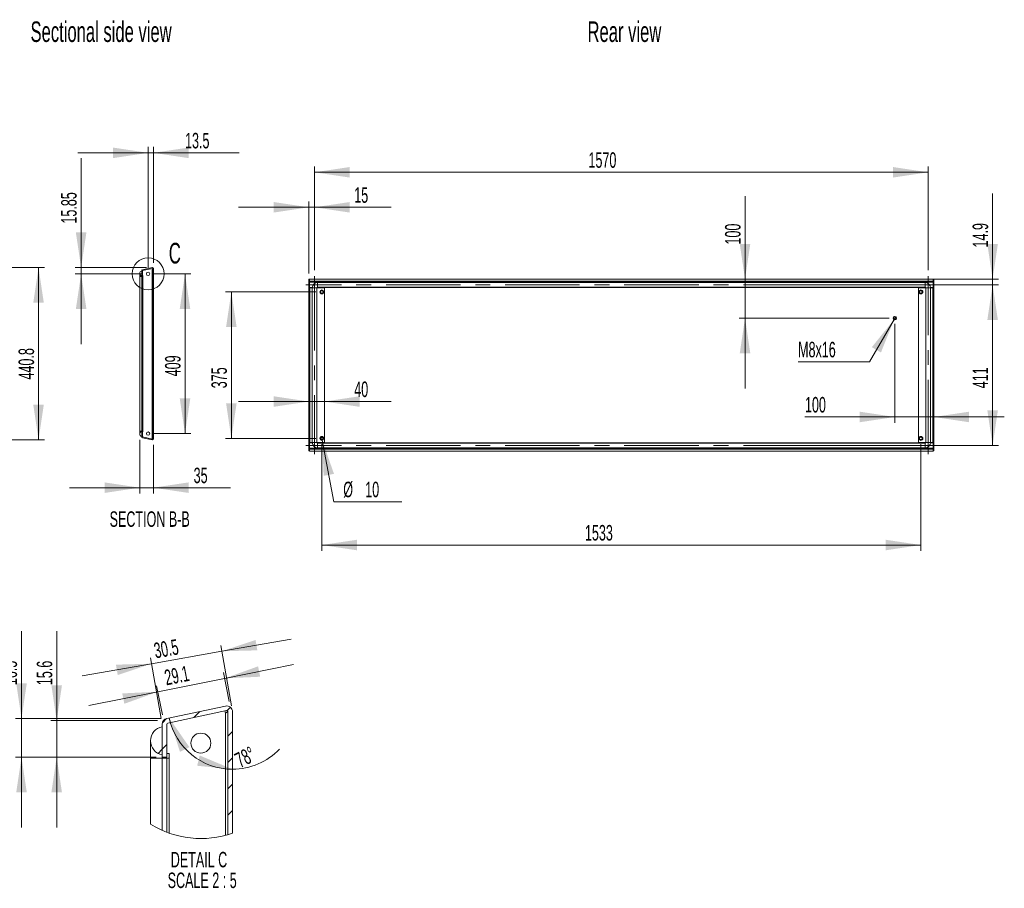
# Model space of a CAD drawing. Header units: millimetres. Extents: x 73 to 4358, y 770 to 2994.
# Tile 2 of 2: x 1838 to 4358, y 770 to 2994. Entities that reach past the tile are written whole.
import ezdxf

# ---------------------------------------------------------------- set-up
doc = ezdxf.new("R2010")
doc.units = ezdxf.units.MM
doc.header["$LTSCALE"] = 15
doc.header["$PDSIZE"] = -1
doc.linetypes.add('CENTERX2', pattern=[20.32, 12.7, -2.54, 2.54, -2.54])
doc.linetypes.add('PHANTOM', pattern=[12.7, 6.35, -1.27, 1.27, -1.27, 1.27, -1.27])
doc.styles.add('SLDTEXTSTYLE0', font='TXT', dxfattribs={"width": 0.605})
doc.dimstyles.new('SLDDIMSTYLE0', dxfattribs={"dimtxt": 38.52478, "dimasz": 90, "dimexe": 0, "dimexo": 0.0625, "dimgap": 9.631195, "dimtad": 1, "dimdec": 1, "dimrnd": 1e-09, "dimzin": 12, "dimdsep": 46, "dimtxsty": 'SLDTEXTSTYLE0', "dimsah": 1, "dimcen": 0.09, "dimadec": 0, "dimazin": 3, "dimtfac": 1, "dimtofl": 0, "dimtmove": 0, "dimatfit": 3, "dimfxl": 1, "dimfrac": 2, "dimtolj": 1, "dimtzin": 12, "dimarcsym": 0})
doc.dimstyles.new('SLDDIMSTYLE1', dxfattribs={"dimtxt": 38.52478, "dimasz": 90, "dimexe": 0, "dimexo": 0.0625, "dimgap": 9.631195, "dimtad": 1, "dimrnd": 1e-09, "dimzin": 12, "dimdsep": 46, "dimtxsty": 'SLDTEXTSTYLE0', "dimsah": 1, "dimcen": 0.09, "dimadec": 0, "dimazin": 3, "dimtfac": 1, "dimtofl": 0, "dimtmove": 0, "dimatfit": 3, "dimfxl": 1, "dimfrac": 2, "dimtolj": 1, "dimtzin": 12, "dimarcsym": 0})
doc.dimstyles.new('SLDDIMSTYLE2', dxfattribs={"dimtxt": 38.52478, "dimasz": 90, "dimexe": 0, "dimexo": 0.0625, "dimgap": 9.631195, "dimtad": 1, "dimrnd": 1e-09, "dimzin": 12, "dimdsep": 46, "dimtxsty": 'SLDTEXTSTYLE0', "dimsah": 1, "dimcen": 0.09, "dimadec": 0, "dimazin": 3, "dimtfac": 1, "dimtmove": 0, "dimatfit": 0, "dimfxl": 1, "dimfrac": 2, "dimtolj": 1, "dimtzin": 12, "dimarcsym": 0})
doc.dimstyles.new('SLDDIMSTYLE3', dxfattribs={"dimtxt": 38.52478, "dimasz": 90, "dimexe": 0, "dimexo": 0.0625, "dimgap": 9.631195, "dimtad": 1, "dimdec": 1, "dimrnd": 1e-09, "dimzin": 12, "dimdsep": 46, "dimtxsty": 'SLDTEXTSTYLE0', "dimsah": 1, "dimcen": 0.09, "dimadec": 0, "dimazin": 3, "dimtfac": 1, "dimtmove": 0, "dimatfit": 0, "dimfxl": 1, "dimfrac": 2, "dimtolj": 1, "dimtzin": 12, "dimarcsym": 0})
doc.dimstyles.new('SLDDIMSTYLE4', dxfattribs={"dimtxt": 38.52478, "dimasz": 90, "dimexe": 0, "dimexo": 0.0625, "dimgap": 9.631195, "dimtad": 1, "dimdec": 1, "dimrnd": 1e-09, "dimzin": 12, "dimdsep": 46, "dimtxsty": 'SLDTEXTSTYLE0', "dimsah": 1, "dimcen": 0.09, "dimadec": 0, "dimazin": 3, "dimtfac": 1, "dimtdec": 1, "dimtmove": 0, "dimatfit": 0, "dimfxl": 1, "dimfrac": 2, "dimtolj": 1, "dimtzin": 12, "dimarcsym": 0})
doc.dimstyles.new('SLDDIMSTYLE5', dxfattribs={"dimtxt": 38.52478, "dimasz": 90, "dimexe": 0, "dimexo": 0.0625, "dimgap": 9.631195, "dimtad": 0, "dimtih": 1, "dimtoh": 1, "dimrnd": 1e-09, "dimzin": 12, "dimdsep": 46, "dimtxsty": 'SLDTEXTSTYLE0', "dimblk1": 'NONE', "dimsah": 1, "dimcen": 0, "dimadec": 0, "dimazin": 3, "dimtfac": 1, "dimtmove": 0, "dimatfit": 3, "dimldrblk": 'NONE', "dimfxl": 1, "dimfrac": 2, "dimtolj": 1, "dimtzin": 12, "dimarcsym": 0})
doc.dimstyles.new('SLDDIMSTYLE6', dxfattribs={"dimtxt": 38.52478, "dimasz": 90, "dimexe": 0, "dimexo": 0.0625, "dimgap": 9.631195, "dimtad": 0, "dimtih": 1, "dimtoh": 1, "dimrnd": 1e-09, "dimzin": 12, "dimdsep": 46, "dimtxsty": 'SLDTEXTSTYLE0', "dimblk1": 'NONE', "dimsah": 1, "dimcen": 0, "dimadec": 0, "dimazin": 3, "dimtfac": 1, "dimtmove": 0, "dimatfit": 3, "dimldrblk": 'NONE', "dimfxl": 1, "dimfrac": 2, "dimtolj": 1, "dimtzin": 12, "dimarcsym": 0})
doc.dimstyles.new('SLDDIMSTYLE7', dxfattribs={"dimtxt": 38.52478, "dimasz": 90, "dimexe": 0, "dimexo": 0.0625, "dimgap": 9.631195, "dimtad": 1, "dimdec": 1, "dimlfac": 0.166667, "dimrnd": 1e-09, "dimzin": 12, "dimdsep": 46, "dimtxsty": 'SLDTEXTSTYLE0', "dimsah": 1, "dimcen": 0.09, "dimadec": 0, "dimazin": 3, "dimtfac": 1, "dimtdec": 1, "dimtmove": 0, "dimatfit": 0, "dimfxl": 1, "dimfrac": 2, "dimtolj": 1, "dimtzin": 12, "dimarcsym": 0})
doc.dimstyles.new('SLDDIMSTYLE8', dxfattribs={"dimtxt": 38.52478, "dimasz": 90, "dimexe": 0, "dimexo": 0.0625, "dimgap": 9.631195, "dimtad": 1, "dimdec": 4, "dimlfac": 2.5, "dimzin": 12, "dimdsep": 46, "dimtxsty": 'SLDTEXTSTYLE0', "dimsah": 1, "dimcen": 0.09, "dimazin": 3, "dimtfac": 1, "dimtofl": 0, "dimtmove": 0, "dimatfit": 3, "dimfxl": 1, "dimfrac": 2, "dimtolj": 1, "dimtzin": 12, "dimarcsym": 0})

# ---------------------------------------------------------------- blocks, each defined once
blk = doc.blocks.new('*D1')
at = {"color": 7, "linetype": 'Continuous', "lineweight": 0}
for p, q in [((1248.9, 2358.9), (1901, 2358.9)), ((1886, 2358.9), (1886, 1918.1)), ((1248.9, 1918.1), (1901, 1918.1))]:
    blk.add_line(p, q, dxfattribs=at)
for points in [[(1886, 2358.9), (1872.5, 2268.9), (1899.5, 2268.9)], [(1886, 1918.1), (1899.5, 2008.1), (1872.5, 2008.1)]]:
    blk.add_solid(points, dxfattribs=at)
at = {"color": 7, "linetype": 'Continuous', "lineweight": 0, "insert": (1834.8, 2072.5, 17.8), "char_height": 39.69, "attachment_point": 1, "rotation": 90, "style": 'SLDTEXTSTYLE0'}
blk.add_mtext('440.8', dxfattribs=at)
blk = doc.blocks.new('*D4')
at = {"color": 7, "linetype": 'Continuous', "lineweight": 0}
for p, q in [((2181.5, 2343), (2275.8, 2343)), ((2260.8, 2343), (2260.8, 1934)), ((2181.5, 1934), (2275.8, 1934))]:
    blk.add_line(p, q, dxfattribs=at)
for points in [[(2260.8, 2343), (2247.3, 2253), (2274.3, 2253)], [(2260.8, 1934), (2274.3, 2024), (2247.3, 2024)]]:
    blk.add_solid(points, dxfattribs=at)
at = {"color": 7, "linetype": 'Continuous', "lineweight": 0, "insert": (2209.7, 2080.6, -146.9), "char_height": 39.69, "attachment_point": 1, "rotation": 90, "style": 'SLDTEXTSTYLE0'}
blk.add_mtext('409', dxfattribs=at)
blk = doc.blocks.new('*D5')
at = {"color": 7, "linetype": 'Continuous', "lineweight": 0}
for p, q in [((2166.5, 2652.7), (1986.5, 2652.7)), ((2166.5, 2358), (2166.5, 2667.7)), ((2166.5, 2652.7), (2180, 2652.7)), ((2180, 2371.4), (2180, 2667.7)), ((2180, 2652.7), (2399, 2652.7))]:
    blk.add_line(p, q, dxfattribs=at)
for points in [[(2166.5, 2652.7), (2076.5, 2666.2), (2076.5, 2639.2)], [(2180, 2652.7), (2270, 2639.2), (2270, 2666.2)]]:
    blk.add_solid(points, dxfattribs=at)
at = {"color": 7, "linetype": 'Continuous', "lineweight": 0, "insert": (2260.9, 2703.8, -146.9), "char_height": 39.69, "attachment_point": 1, "style": 'SLDTEXTSTYLE0'}
blk.add_mtext('13.5', dxfattribs=at)
blk = doc.blocks.new('*D6')
at = {"color": 7, "linetype": 'Continuous', "lineweight": 0}
for p, q in [((1995, 2358.8), (1995, 2639.1)), ((2161.9, 2358.8), (1980, 2358.8)), ((1995, 2343), (1995, 2358.8)), ((2151.5, 2343), (1980, 2343)), ((1995, 2343), (1995, 2163))]:
    blk.add_line(p, q, dxfattribs=at)
for points in [[(1995, 2358.8), (2008.5, 2448.8), (1981.5, 2448.8)], [(1995, 2343), (1981.5, 2253), (2008.5, 2253)]]:
    blk.add_solid(points, dxfattribs=at)
at = {"color": 7, "linetype": 'Continuous', "lineweight": 0, "insert": (1943.8, 2471.6, -146.9), "char_height": 39.69, "attachment_point": 1, "rotation": 90, "style": 'SLDTEXTSTYLE0'}
blk.add_mtext('15.85', dxfattribs=at)
blk = doc.blocks.new('*D7')
at = {"color": 7, "linetype": 'Continuous', "lineweight": 0}
for p, q in [((2145, 1918), (2145, 1780.6)), ((2180, 1905.6), (2180, 1780.6)), ((2145, 1795.6), (1965, 1795.6)), ((2145, 1795.6), (2180, 1795.6)), ((2180, 1795.6), (2377, 1795.6))]:
    blk.add_line(p, q, dxfattribs=at)
for points in [[(2145, 1795.6), (2055, 1809.1), (2055, 1782.1)], [(2180, 1795.6), (2270, 1782.1), (2270, 1809.1)]]:
    blk.add_solid(points, dxfattribs=at)
at = {"color": 7, "linetype": 'Continuous', "lineweight": 0, "insert": (2282.9, 1846.8, -146.9), "char_height": 39.69, "attachment_point": 1, "style": 'SLDTEXTSTYLE0'}
blk.add_mtext('35', dxfattribs=at)
blk = doc.blocks.new('*D8')
at = {"color": 7, "linetype": 'Continuous', "lineweight": 0}
for p, q in [((3690.1, 2314.7), (4342.6, 2314.7)), ((4327.6, 2314.7), (4327.6, 1903.7)), ((3690.1, 1903.7), (4342.6, 1903.7))]:
    blk.add_line(p, q, dxfattribs=at)
for points in [[(4327.6, 2314.7), (4314.1, 2224.7), (4341.1, 2224.7)], [(4327.6, 1903.7), (4341.1, 1993.7), (4314.1, 1993.7)]]:
    blk.add_solid(points, dxfattribs=at)
at = {"color": 7, "linetype": 'Continuous', "lineweight": 0, "insert": (4276.4, 2050, -17.6), "char_height": 39.69, "attachment_point": 1, "rotation": 90, "style": 'SLDTEXTSTYLE0'}
blk.add_mtext('411', dxfattribs=at)
blk = doc.blocks.new('*D9')
at = {"color": 7, "linetype": 'Continuous', "lineweight": 0}
for p, q in [((4327.6, 2329.6), (4327.6, 2548.7)), ((3790.5, 2329.6), (4342.6, 2329.6)), ((4327.6, 2314.7), (4327.6, 2329.6)), ((3790.1, 2314.7), (4342.6, 2314.7)), ((4327.6, 2314.7), (4327.6, 2134.7))]:
    blk.add_line(p, q, dxfattribs=at)
for points in [[(4327.6, 2329.6), (4341.1, 2419.6), (4314.1, 2419.6)], [(4327.6, 2314.7), (4314.1, 2224.7), (4341.1, 2224.7)]]:
    blk.add_solid(points, dxfattribs=at)
at = {"color": 7, "linetype": 'Continuous', "lineweight": 0, "insert": (4276.4, 2410.5, -17.6), "char_height": 39.69, "attachment_point": 1, "rotation": 90, "style": 'SLDTEXTSTYLE0'}
blk.add_mtext('14.9', dxfattribs=at)
blk = doc.blocks.new('*D10')
at = {"color": 7, "linetype": 'Continuous', "lineweight": 0}
for p, q in [((2592.5, 2352.3), (2592.5, 2617.9)), ((2592.5, 2602.9), (4162.5, 2602.9)), ((4162.5, 2352.3), (4162.5, 2617.9))]:
    blk.add_line(p, q, dxfattribs=at)
for points in [[(2592.5, 2602.9), (2682.5, 2589.4), (2682.5, 2616.4)], [(4162.5, 2602.9), (4072.5, 2616.4), (4072.5, 2589.4)]]:
    blk.add_solid(points, dxfattribs=at)
at = {"color": 7, "linetype": 'Continuous', "lineweight": 0, "insert": (3293.3, 2654.1, -17.6), "char_height": 39.69, "attachment_point": 1, "style": 'SLDTEXTSTYLE0'}
blk.add_mtext('1570', dxfattribs=at)
blk = doc.blocks.new('*D11')
at = {"color": 7, "linetype": 'Continuous', "lineweight": 0}
for p, q in [((2577.5, 2343.9), (2577.5, 2528.3)), ((2592.5, 2352.3), (2592.5, 2528.3)), ((2577.5, 2513.3), (2397.5, 2513.3)), ((2592.5, 2513.3), (2577.5, 2513.3)), ((2592.5, 2513.3), (2788, 2513.3))]:
    blk.add_line(p, q, dxfattribs=at)
for points in [[(2577.5, 2513.3), (2487.5, 2526.8), (2487.5, 2499.8)], [(2592.5, 2513.3), (2682.5, 2499.8), (2682.5, 2526.8)]]:
    blk.add_solid(points, dxfattribs=at)
at = {"color": 7, "linetype": 'Continuous', "lineweight": 0, "insert": (2693.9, 2564.5, -17.6), "char_height": 39.69, "attachment_point": 1, "style": 'SLDTEXTSTYLE0'}
blk.add_mtext('15', dxfattribs=at)
blk = doc.blocks.new('*D12')
at = {"color": 7, "linetype": 'Continuous', "lineweight": 0}
for p, q in [((2596, 2296.7), (2364.4, 2296.7)), ((2379.4, 2296.7), (2379.4, 1921.7)), ((2596, 1921.7), (2364.4, 1921.7))]:
    blk.add_line(p, q, dxfattribs=at)
for points in [[(2379.4, 2296.7), (2365.9, 2206.7), (2392.9, 2206.7)], [(2379.4, 1921.7), (2392.9, 2011.7), (2365.9, 2011.7)]]:
    blk.add_solid(points, dxfattribs=at)
at = {"color": 7, "linetype": 'Continuous', "lineweight": 0, "insert": (2328.3, 2050, -17.6), "char_height": 39.69, "attachment_point": 1, "rotation": 90, "style": 'SLDTEXTSTYLE0'}
blk.add_mtext('375', dxfattribs=at)
blk = doc.blocks.new('*D13')
at = {"color": 7, "linetype": 'Continuous', "lineweight": 0}
for p, q in [((2577.5, 2016.1), (2397.5, 2016.1)), ((2617.5, 2016.1), (2577.5, 2016.1)), ((2617.5, 2016.1), (2788, 2016.1))]:
    blk.add_line(p, q, dxfattribs=at)
for points in [[(2577.5, 2016.1), (2487.5, 2029.6), (2487.5, 2002.6)], [(2617.5, 2016.1), (2707.5, 2002.6), (2707.5, 2029.6)]]:
    blk.add_solid(points, dxfattribs=at)
at = {"color": 7, "linetype": 'Continuous', "lineweight": 0, "insert": (2693.9, 2067.3, -17.6), "char_height": 39.69, "attachment_point": 1, "style": 'SLDTEXTSTYLE0'}
blk.add_mtext('40', dxfattribs=at)
blk = doc.blocks.new('*D15')
at = {"color": 7, "linetype": 'Continuous', "lineweight": 0}
for p, q in [((2610.1, 1926.6), (2612, 1916.8)), ((2612, 1916.8), (2642, 1759.7)), ((2642, 1759.7), (2816.1, 1759.7))]:
    blk.add_line(p, q, dxfattribs=at)
blk.add_solid([(2612, 1916.8), (2615.6, 1825.9), (2642.1, 1830.9)], dxfattribs=at)
at = {"color": 7, "linetype": 'Continuous', "lineweight": 0, "char_height": 39.69, "attachment_point": 1, "style": 'SLDTEXTSTYLE0'}
for s, insert in [('%%c', (2665.8, 1810.9, -17.6)), ('10', (2722, 1810.9, -17.6))]:
    blk.add_mtext(s, dxfattribs=dict(at, insert=insert))
blk = doc.blocks.new('_NONE')
blk = doc.blocks.new('*D16')
at = {"color": 7, "linetype": 'Continuous', "lineweight": 0}
for p, q in [((2611, 1906.7), (2611, 1633.8)), ((4144, 1906.7), (4144, 1633.8)), ((2611, 1648.8), (4144, 1648.8))]:
    blk.add_line(p, q, dxfattribs=at)
for points in [[(2611, 1648.8), (2701, 1635.3), (2701, 1662.3)], [(4144, 1648.8), (4054, 1662.3), (4054, 1635.3)]]:
    blk.add_solid(points, dxfattribs=at)
at = {"color": 7, "linetype": 'Continuous', "lineweight": 0, "insert": (3284.3, 1700, -17.6), "char_height": 39.69, "attachment_point": 1, "style": 'SLDTEXTSTYLE0'}
blk.add_mtext('1533', dxfattribs=at)
blk = doc.blocks.new('*D17')
at = {"color": 7, "linetype": 'Continuous', "lineweight": 0}
for p, q in [((3694, 2329.6), (3694, 2541.4)), ((3694, 2229.6), (3694, 2329.6)), ((4062.5, 2229.6), (3679, 2229.6)), ((3694, 2229.6), (3694, 2049.6))]:
    blk.add_line(p, q, dxfattribs=at)
for points in [[(3694, 2329.6), (3707.5, 2419.6), (3680.5, 2419.6)], [(3694, 2229.6), (3680.5, 2139.6), (3707.5, 2139.6)]]:
    blk.add_solid(points, dxfattribs=at)
at = {"color": 7, "linetype": 'Continuous', "lineweight": 0, "insert": (3642.8, 2417.9, -17.6), "char_height": 39.69, "attachment_point": 1, "rotation": 90, "style": 'SLDTEXTSTYLE0'}
blk.add_mtext('100', dxfattribs=at)
blk = doc.blocks.new('*D18')
at = {"color": 7, "linetype": 'Continuous', "lineweight": 0}
for p, q in [((4077.5, 2214.6), (4077.5, 1961.6)), ((4077.5, 1976.6), (3847.4, 1976.6)), ((4077.5, 1976.6), (4177.5, 1976.6)), ((4177.5, 1976.6), (4357.5, 1976.6))]:
    blk.add_line(p, q, dxfattribs=at)
for points in [[(4077.5, 1976.6), (3987.5, 1990.1), (3987.5, 1963.1)], [(4177.5, 1976.6), (4267.5, 1963.1), (4267.5, 1990.1)]]:
    blk.add_solid(points, dxfattribs=at)
at = {"color": 7, "linetype": 'Continuous', "lineweight": 0, "insert": (3847.4, 2027.8, -17.6), "char_height": 39.69, "attachment_point": 1, "style": 'SLDTEXTSTYLE0'}
blk.add_mtext('100', dxfattribs=at)
blk = doc.blocks.new('*D19')
at = {"color": 7, "linetype": 'Continuous', "lineweight": 0}
for p, q in [((4075.5, 2226.2), (4012.4, 2117.8)), ((4079.6, 2233.1), (4075.5, 2226.2)), ((4012.4, 2117.8), (3829.8, 2117.8))]:
    blk.add_line(p, q, dxfattribs=at)
blk.add_solid([(4075.5, 2226.2), (4018.5, 2155.2), (4041.9, 2141.6)], dxfattribs=at)
at = {"color": 7, "linetype": 'Continuous', "lineweight": 0, "insert": (3829.8, 2169, -17.6), "char_height": 39.69, "attachment_point": 1, "style": 'SLDTEXTSTYLE0'}
blk.add_mtext('M8x16', dxfattribs=at)
blk = doc.blocks.new('SW_HATCH_0')
at = {"color": 0, "linetype": 'Continuous', "lineweight": 0}
for p, q in [((80.6, 13.3), (96.2, 28.8)), ((165.5, 30.8), (174.2, 39.5)), ((0, 0), (10.6, 10.6)), ((167.5, -34.6), (179.5, -22.6)), ((-11.2, -78.6), (-0.5, -67.9)), ((-0.5, -67.9), (11.5, -55.9)), ((167.5, -101.9), (179.5, -89.9)), ((167.5, -169.3), (179.5, -157.3)), ((167.5, -236.6), (179.5, -224.6))]:
    blk.add_line(p, q, dxfattribs=at)
blk = doc.blocks.new('*D21')
at = {"color": 7, "linetype": 'Continuous', "lineweight": 0}
for p, q in [((2362.2, 1307.4), (2538.7, 1342.6)), ((2373.9, 1248.4), (2359.2, 1322.1)), ((2202.8, 1214.3), (2188.1, 1288)), ((2191.1, 1273.3), (2362.2, 1307.4)), ((2191.1, 1273.3), (2014.6, 1238.1))]:
    blk.add_line(p, q, dxfattribs=at)
for points in [[(2362.2, 1307.4), (2453.1, 1311.7), (2447.8, 1338.2)], [(2191.1, 1273.3), (2100.2, 1268.9), (2105.5, 1242.4)]]:
    blk.add_solid(points, dxfattribs=at)
at = {"color": 7, "linetype": 'Continuous', "lineweight": 0, "insert": (2205.3, 1328.3, 0.6), "char_height": 39.69, "attachment_point": 1, "rotation": 11.2718, "style": 'SLDTEXTSTYLE0'}
blk.add_mtext('29.1', dxfattribs=at)
blk = doc.blocks.new('*D22')
at = {"color": 7, "linetype": 'Continuous', "lineweight": 0}
for p, q in [((1932.4, 1199.6), (1932.4, 1428.3)), ((2190.8, 1199.6), (1917.4, 1199.6)), ((1932.4, 1199.6), (1932.4, 1105.8)), ((2187.4, 1105.8), (1917.4, 1105.8)), ((1932.4, 1105.8), (1932.4, 925.8))]:
    blk.add_line(p, q, dxfattribs=at)
for points in [[(1932.4, 1199.6), (1945.9, 1289.6), (1918.9, 1289.6)], [(1932.4, 1105.8), (1918.9, 1015.8), (1945.9, 1015.8)]]:
    blk.add_solid(points, dxfattribs=at)
at = {"color": 7, "linetype": 'Continuous', "lineweight": 0, "insert": (1881.3, 1290.1, 0.6), "char_height": 39.69, "attachment_point": 1, "rotation": 90, "style": 'SLDTEXTSTYLE0'}
blk.add_mtext('15.6', dxfattribs=at)
blk = doc.blocks.new('*D23')
at = {"color": 7, "linetype": 'Continuous', "lineweight": 0}
for start, end in [(192, 270), (270, 316.5598)]:
    blk.add_arc((2382.4, 1240.6), 165.8, start, end, dxfattribs=at)
for points in [[(2220.2, 1206.1), (2247.9, 1119.4), (2272.1, 1131.3)], [(2382.4, 1074.8), (2298.5, 1110), (2291.9, 1083.8)]]:
    blk.add_solid(points, dxfattribs=at)
at = {"color": 7, "linetype": 'Continuous', "lineweight": 0, "insert": (2384, 1112.3, -881.2), "char_height": 39.69, "attachment_point": 1, "rotation": 27.3968, "style": 'SLDTEXTSTYLE0'}
blk.add_mtext('78°', dxfattribs=at)
blk = doc.blocks.new('*D24')
at = {"color": 7, "linetype": 'Continuous', "lineweight": 0}
for p, q in [((2379.8, 1236.8), (2352.4, 1391.6)), ((2355, 1376.8), (2532.2, 1408.2)), ((2175, 1345), (2355, 1376.8)), ((2175, 1345), (1997.8, 1313.6)), ((2199.8, 1204.9), (2172.4, 1359.7))]:
    blk.add_line(p, q, dxfattribs=at)
for points in [[(2355, 1376.8), (2446, 1379.2), (2441.3, 1405.8)], [(2175, 1345), (2084, 1342.5), (2088.7, 1316)]]:
    blk.add_solid(points, dxfattribs=at)
at = {"color": 7, "linetype": 'Continuous', "lineweight": 0, "insert": (2178.4, 1397.5, -881.2), "char_height": 39.69, "attachment_point": 1, "rotation": 10.0446, "style": 'SLDTEXTSTYLE0'}
blk.add_mtext('30.5', dxfattribs=at)
blk = doc.blocks.new('*D25')
at = {"color": 7, "linetype": 'Continuous', "lineweight": 0}
for p, q in [((1842.4, 1204.8), (1842.4, 1428.3)), ((2199.3, 1204.8), (1827.4, 1204.8)), ((1842.4, 1105.8), (1842.4, 1204.8)), ((2187.4, 1105.8), (1827.4, 1105.8)), ((1842.4, 1105.8), (1842.4, 925.8))]:
    blk.add_line(p, q, dxfattribs=at)
for points in [[(1842.4, 1204.8), (1855.9, 1294.8), (1828.9, 1294.8)], [(1842.4, 1105.8), (1828.9, 1015.8), (1855.9, 1015.8)]]:
    blk.add_solid(points, dxfattribs=at)
at = {"color": 7, "linetype": 'Continuous', "lineweight": 0, "insert": (1791.3, 1290.1, -881.2), "char_height": 39.69, "attachment_point": 1, "rotation": 90, "style": 'SLDTEXTSTYLE0'}
blk.add_mtext('16.5', dxfattribs=at)
blk = doc.blocks.new('SW_NOTE_0')
at = {"color": 0, "linetype": 'Continuous', "lineweight": 0, "attachment_point": 2, "style": 'SLDTEXTSTYLE0'}
for s, insert, char_height in [('DETAIL C', (120.3, 51.2), 39.69), ('SCALE 2 : 5', (128.5, -1.8), 39.688)]:
    blk.add_mtext(s, dxfattribs=dict(at, insert=insert, char_height=char_height))

msp = doc.modelspace()

# ---------------------------------------------------------------- hatches: boundary and pattern name
at = {"linetype": 'Continuous', "lineweight": 0}
h = msp.add_hatch(dxfattribs=at)
h.set_pattern_fill('ANSI31', scale=15, style=0)
edge = h.paths.add_edge_path(flags=0)
edge.add_line((2149.956268, 2337.990832), (2149.956268, 2349.990832))
edge.add_arc((2151.056268, 2343.990832), 6.1, 100.388857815, 259.611142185)
h = msp.add_hatch(dxfattribs=at)
h.set_pattern_fill('ANSI31', scale=15, style=0)
edge = h.paths.add_edge_path(flags=0)
edge.add_line((2177.956268, 2356.390832), (2177.956268, 1920.590832))
edge.add_arc((2177.456268, 1920.590832), 0.5, 258.000000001, 360, ccw=False)
edge.add_line((2177.352313, 1920.101758), (2152.352313, 1925.415672))
edge.add_arc((2152.456268, 1925.904746), 0.5, 180, 258.000000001, ccw=False)
edge.add_line((2151.956268, 1925.904746), (2151.956268, 1939.967529))
edge.add_line((2151.956268, 1939.967529), (2149.956268, 1939.967529))
edge.add_line((2149.956268, 1939.967529), (2149.956268, 1925.904746))
edge.add_arc((2152.456268, 1925.904746), 2.5, 180, 258)
edge.add_line((2151.936489, 1923.459377), (2176.936489, 1918.145463))
edge.add_arc((2177.456268, 1920.590832), 2.5, 258, 360)
edge.add_line((2179.956268, 1920.590832), (2179.956268, 2356.390832))
edge.add_arc((2177.456268, 2356.390832), 2.5, 0, 102)
edge.add_line((2176.936489, 2358.836201), (2151.936489, 2353.522287))
edge.add_arc((2152.456268, 2351.076918), 2.5, 102, 180)
edge.add_line((2149.956268, 2351.076918), (2149.956268, 2337.014135))
edge.add_line((2149.956268, 2337.014135), (2151.956268, 2337.014135))
edge.add_line((2151.956268, 2337.014135), (2151.956268, 2351.076918))
edge.add_arc((2152.456268, 2351.076918), 0.5, 101.999999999, 180, ccw=False)
edge.add_line((2152.352313, 2351.565992), (2177.352313, 2356.879906))
edge.add_arc((2177.456268, 2356.390832), 0.5, 0, 101.999999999, ccw=False)
h = msp.add_hatch(dxfattribs=at)
h.set_pattern_fill('ANSI31', scale=15, style=0)
edge = h.paths.add_edge_path(flags=0)
edge.add_line((2149.956268, 1926.990832), (2149.956268, 1938.990832))
edge.add_arc((2151.056268, 1932.990832), 6.1, 100.388857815, 259.611142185)

# ---------------------------------------------------------------- linework, layer by layer
at = {"color": 7, "linetype": 'Continuous', "lineweight": 0}
for p, q in [((2144.956268, 2343.990832), (2144.956268, 2336.540832)), ((2149.956268, 2351.076918), (2149.956268, 2337.014135)), ((2149.956268, 2337.990832), (2149.956268, 2349.990832)), ((2150.456268, 2352.676265), (2150.551888, 2352.69659)), ((2150.456268, 2352.576918), (2150.456268, 2352.676265)), ((2176.936489, 2358.836201), (2151.936489, 2353.522287)), ((2151.956268, 2351.076918), (2151.956268, 2337.014135)), ((2177.352313, 2356.879906), (2152.352313, 2351.565992)), ((2176.744244, 2356.750657), (2176.956268, 2355.753162)), ((2176.956268, 1921.228502), (2176.956268, 2355.753162)), ((2177.956268, 2356.390832), (2177.765483, 2356.390832)), ((2177.956268, 1920.590832), (2177.956268, 2356.390832)), ((2179.956268, 1920.590832), (2179.956268, 2356.390832)), ((2144.956268, 2336.540832), (2144.956268, 1940.440832)), ((2149.956268, 2337.014135), (2149.956268, 2336.620413)), ((2151.956268, 2337.014135), (2149.956268, 2337.014135)), ((2149.956268, 2336.620413), (2149.956268, 1940.361251)), ((2151.956268, 2336.620413), (2149.956268, 2336.620413)), ((2152.956268, 2338.620413), (2151.956268, 2338.620413)), ((2151.956268, 2336.620413), (2151.956268, 1940.361251)), ((2151.956268, 2336.620413), (2152.956268, 2336.620413)), ((2152.956268, 2336.620413), (2152.956268, 2338.620413)), ((2152.956268, 1940.361251), (2152.956268, 2336.620413)), ((2577.539447, 2323.406333), (2577.539447, 2328.928599)), ((2577.539447, 2328.928599), (2579.539447, 2328.928599)), ((2577.539447, 2309.350481), (2577.539447, 2323.406333)), ((2577.539447, 2323.406333), (2579.539447, 2323.406333)), ((4175.539447, 2329.6209), (2579.539447, 2329.6209)), ((2579.539447, 2329.6209), (2579.539447, 2329.566269)), ((2579.539447, 2329.566269), (4175.539447, 2329.566269)), ((2579.539447, 2329.566269), (2579.539447, 2324.252355)), ((2579.539447, 2324.252355), (4175.539447, 2324.252355)), ((2579.539447, 2324.252355), (2579.539447, 2321.806986)), ((2579.539447, 2321.806986), (4175.539447, 2321.806986)), ((2579.539447, 2321.806986), (2579.539447, 2307.744203)), ((2599.989447, 2308.7209), (2599.989447, 2320.7209)), ((2599.989447, 2320.7209), (4155.089447, 2320.7209)), ((4155.089447, 2308.7209), (4155.089447, 2320.7209)), ((4175.539447, 2329.566269), (4175.539447, 2329.6209)), ((4175.539447, 2324.252355), (4175.539447, 2329.566269)), ((4177.539447, 2328.928599), (4175.539447, 2328.928599)), ((4175.539447, 2321.806986), (4175.539447, 2324.252355)), ((4177.539447, 2323.406333), (4175.539447, 2323.406333)), ((4175.539447, 2307.744203), (4175.539447, 2321.806986)), ((4177.539447, 2328.928599), (4177.539447, 2323.406333)), ((4177.539447, 2323.406333), (4177.539447, 2309.350481)), ((2577.539447, 2309.350481), (2579.539447, 2309.350481)), ((2577.539447, 2307.350481), (2577.539447, 2309.350481)), ((2577.539447, 1911.091318), (2577.539447, 2307.350481)), ((2580.538503, 2307.350481), (2577.539447, 2307.350481)), ((2579.539447, 2307.744203), (2586.547777, 2307.744203)), ((2579.539447, 2307.350481), (2579.539447, 2307.744203)), ((2580.538503, 1911.091318), (2580.538503, 2307.350481)), ((2580.538503, 2307.350481), (2586.539682, 2307.350481)), ((2598.539447, 2307.2709), (2586.539447, 2307.2709)), ((2586.539447, 1911.1709), (2586.539447, 2307.2709)), ((2598.539447, 2307.2709), (2598.539447, 1911.1709)), ((2598.541632, 2307.350481), (2617.539447, 2307.350481)), ((2598.618869, 2307.744203), (4156.460025, 2307.744203)), ((4155.089447, 2308.7209), (2599.989447, 2308.7209)), ((2617.539447, 2307.350481), (2617.539447, 1911.091318)), ((4137.539447, 1911.091318), (4137.539447, 2307.350481)), ((4137.539447, 2307.350481), (4156.537261, 2307.350481)), ((4156.539447, 2307.2709), (4168.539447, 2307.2709)), ((4156.539447, 1911.1709), (4156.539447, 2307.2709)), ((4168.531116, 2307.744203), (4175.539447, 2307.744203)), ((4168.539211, 2307.350481), (4174.540391, 2307.350481)), ((4168.539447, 2307.2709), (4168.539447, 1911.1709)), ((4174.540391, 2307.350481), (4174.540391, 1911.091318)), ((4177.539447, 2307.350481), (4174.540391, 2307.350481)), ((4177.539447, 2309.350481), (4175.539447, 2309.350481)), ((4175.539447, 2307.744203), (4175.539447, 2307.350481)), ((4177.539447, 2309.350481), (4177.539447, 2307.350481)), ((4177.539447, 2307.350481), (4177.539447, 1911.091318)), ((2144.956268, 1940.440832), (2144.956268, 1932.990832)), ((2149.956268, 1940.361251), (2149.956268, 1939.967529)), ((2149.956268, 1940.361251), (2151.956268, 1940.361251)), ((2151.956268, 1940.361251), (2152.956268, 1940.361251)), ((2152.956268, 1938.361251), (2152.956268, 1940.361251)), ((2149.956268, 1939.967529), (2149.956268, 1925.904746)), ((2151.956268, 1939.967529), (2149.956268, 1939.967529)), ((2149.956268, 1926.990832), (2149.956268, 1938.990832)), ((2150.456268, 1924.305399), (2150.456268, 1924.404746)), ((2150.551888, 1924.285074), (2150.456268, 1924.305399)), ((2151.936489, 1923.459377), (2176.936489, 1918.145463)), ((2151.956268, 1939.967529), (2151.956268, 1925.904746)), ((2151.956268, 1938.361251), (2152.956268, 1938.361251)), ((2152.352313, 1925.415672), (2177.352313, 1920.101758)), ((2176.956268, 1921.228502), (2176.744244, 1920.231007)), ((2177.956268, 1920.590832), (2177.765483, 1920.590832)), ((2577.539447, 1911.091318), (2580.538503, 1911.091318)), ((2577.539447, 1909.091318), (2577.539447, 1911.091318)), ((2577.539447, 1895.035467), (2577.539447, 1909.091318)), ((2577.539447, 1909.091318), (2579.539447, 1909.091318)), ((2577.539447, 1895.035467), (2579.539447, 1895.035467)), ((2577.539447, 1889.5132), (2577.539447, 1895.035467)), ((2579.539447, 1910.697597), (2579.539447, 1911.091318)), ((2579.539447, 1910.697597), (2579.539447, 1896.634814)), ((2586.547777, 1910.697597), (2579.539447, 1910.697597)), ((4175.539447, 1896.634814), (2579.539447, 1896.634814)), ((2579.539447, 1896.634814), (2579.539447, 1894.189445)), ((4175.539447, 1894.189445), (2579.539447, 1894.189445)), ((2579.539447, 1894.189445), (2579.539447, 1888.875531)), ((2586.539682, 1911.091318), (2580.538503, 1911.091318)), ((2598.539447, 1911.1709), (2586.539447, 1911.1709)), ((2617.539447, 1911.091318), (2598.541632, 1911.091318)), ((4156.460025, 1910.697597), (2598.618869, 1910.697597)), ((2599.989447, 1909.7209), (2599.989447, 1897.7209)), ((2599.989447, 1909.7209), (4155.089447, 1909.7209)), ((4155.089447, 1897.7209), (2599.989447, 1897.7209)), ((4156.537261, 1911.091318), (4137.539447, 1911.091318)), ((4155.089447, 1897.7209), (4155.089447, 1909.7209)), ((4156.539447, 1911.1709), (4168.539447, 1911.1709)), ((4175.539447, 1910.697597), (4168.531116, 1910.697597)), ((4174.540391, 1911.091318), (4168.539211, 1911.091318)), ((4174.540391, 1911.091318), (4177.539447, 1911.091318)), ((4175.539447, 1911.091318), (4175.539447, 1910.697597)), ((4175.539447, 1896.634814), (4175.539447, 1910.697597)), ((4177.539447, 1909.091318), (4175.539447, 1909.091318)), ((4175.539447, 1894.189445), (4175.539447, 1896.634814)), ((4177.539447, 1895.035467), (4175.539447, 1895.035467)), ((4175.539447, 1888.875531), (4175.539447, 1894.189445)), ((4177.539447, 1911.091318), (4177.539447, 1909.091318)), ((4177.539447, 1909.091318), (4177.539447, 1895.035467)), ((4177.539447, 1895.035467), (4177.539447, 1889.5132)), ((2577.539447, 1889.5132), (2579.539447, 1889.5132)), ((4175.539447, 1888.875531), (2579.539447, 1888.875531)), ((2579.539447, 1888.875531), (2579.539447, 1888.8209)), ((2579.539447, 1888.8209), (4175.539447, 1888.8209)), ((4177.539447, 1889.5132), (4175.539447, 1889.5132)), ((4175.539447, 1888.8209), (4175.539447, 1888.875531)), ((2364.301487, 1236.717129), (2214.301485, 1204.83371)), ((2366.796428, 1224.979425), (2216.796425, 1193.095917)), ((2363.148014, 1224.203908), (2364.420158, 1218.218917)), ((2364.420158, 905.721182), (2364.420158, 1218.218917)), ((2370.420159, 1222.044909), (2369.275448, 1222.044909)), ((2370.420159, 907.405698), (2370.420159, 1222.044909)), ((2382.420161, 911.27997), (2382.420161, 1222.044909)), ((2202.420159, 1190.16149), (2202.420159, 1105.784738)), ((2205.42016, 1199.75754), (2205.993879, 1199.879491)), ((2205.42016, 1199.161464), (2205.42016, 1199.75754)), ((2214.420161, 1190.16149), (2214.420161, 1105.784738)), ((2202.420159, 1111.644918), (2202.420159, 1183.644974)), ((2172.42016, 1147.644991), (2172.42016, 1102.944994)), ((2220.420162, 1115.422452), (2214.420161, 1115.422452)), ((2220.420162, 1103.422427), (2220.420162, 1115.422452)), ((2172.42016, 1102.944994), (2172.42016, 934.309417)), ((2202.420159, 1105.784738), (2202.420159, 1103.422427)), ((2214.420161, 1105.784738), (2202.420159, 1105.784738)), ((2202.420159, 1103.422427), (2202.420159, 918.423051)), ((2214.420161, 1103.422427), (2202.420159, 1103.422427)), ((2214.420161, 1103.422427), (2214.420161, 913.478309)), ((2214.420161, 1103.422427), (2220.420162, 1103.422427)), ((2220.420162, 911.27997), (2220.420162, 1103.422427))]:
    msp.add_line(p, q, dxfattribs=at)
at = {"color": 18, "linetype": 'Continuous', "lineweight": 0}
for p, q in [((2149.956268, 2336.540832), (2144.956268, 2336.540832)), ((2580.539447, 2307.350481), (2580.539447, 2307.744203)), ((4174.539447, 2307.744203), (4174.539447, 2307.350481)), ((2149.956268, 1940.440832), (2144.956268, 1940.440832)), ((2580.539447, 1910.697597), (2580.539447, 1911.091318)), ((4174.539447, 1911.091318), (4174.539447, 1910.697597)), ((2202.420159, 1102.944994), (2172.42016, 1102.944994))]:
    msp.add_line(p, q, dxfattribs=at)
at = {"color": 7, "linetype": 'CENTERX2', "lineweight": 0}
for p, q in [((2592.539447, 2337.2709), (2592.539447, 1881.1709)), ((4162.539447, 1881.1709), (4162.539447, 2337.2709)), ((4185.089447, 2314.7209), (2569.989447, 2314.7209)), ((4185.089447, 1903.7209), (2569.989447, 1903.7209))]:
    msp.add_line(p, q, dxfattribs=at)
at = {"color": 7, "linetype": 'Continuous', "lineweight": 0}
for centre, radius in [((2166.456268, 2342.990832), 40.698427), ((2166.456268, 2342.990832), 4.25), ((2611.039447, 2296.7209), 5), ((2611.039447, 2296.7209), 4), ((2611.039447, 2296.7209), 3.2), ((4144.039447, 2296.7209), 5), ((4144.039447, 2296.7209), 4), ((4144.039447, 2296.7209), 3.2), ((4077.539447, 2229.6209), 4.5), ((4077.539447, 2229.6209), 4), ((4077.539447, 2229.6209), 3.5), ((2166.456268, 1933.990832), 4.25), ((2611.039447, 1921.7209), 5), ((2611.039447, 1921.7209), 4), ((2611.039447, 1921.7209), 3.2), ((4144.039447, 1921.7209), 5), ((4144.039447, 1921.7209), 4), ((4144.039447, 1921.7209), 3.2), ((2301.420179, 1141.64493), 25.499993)]:
    msp.add_circle(centre, radius, dxfattribs=at)
for centre, radius, start, end in [((2151.056268, 2343.990832), 6.1, 100.388857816, 259.611142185), ((2152.456268, 2351.076918), 2.5, 102, 180), ((2152.456268, 2351.076918), 0.5, 101.999999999, 180), ((2177.456268, 2356.390832), 2.5, 0, 102), ((2177.456268, 2356.390832), 0.5, 0, 101.999999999), ((2599.989447, 2307.2709), 13.45, 90, 180), ((4155.089447, 2307.2709), 13.45, 0, 90), ((2599.989447, 2307.2709), 1.45, 90, 180), ((4155.089447, 2307.2709), 1.45, 0, 90), ((2151.056268, 1932.990832), 6.1, 100.388857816, 259.611142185), ((2152.456268, 1925.904746), 2.5, 180, 258), ((2152.456268, 1925.904746), 0.5, 180, 258.000000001), ((2177.456268, 1920.590832), 2.5, 258, 0), ((2177.456268, 1920.590832), 0.5, 258.000000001, 0), ((2599.989447, 1911.1709), 13.45, 180, 270), ((2599.989447, 1911.1709), 1.45, 180, 270), ((4155.089447, 1911.1709), 1.45, 270, 0), ((4155.089447, 1911.1709), 13.45, 270, 0), ((2367.420215, 1222.044981), 14.999946, 359.999724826, 102.000248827), ((2367.420101, 1222.044909), 3.000058, 359.999991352, 101.998564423), ((2217.420254, 1190.161419), 15.000095, 102.000290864, 179.999727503), ((2217.420223, 1190.161424), 3.000062, 102.000974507, 179.998728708), ((2209.020198, 1147.644946), 36.600035, 100.388908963, 259.611091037), ((2301.420111, 1141.644491), 244.190131, 238.110909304, 289.372534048)]:
    msp.add_arc(centre, radius, start, end, dxfattribs=at)
for points, knots in [([(2176.956268, 2355.753162), (2177.096891, 2355.84843), (2177.373261, 2356.035661), (2177.636149, 2356.24877), (2177.742474, 2356.365559), (2177.765483, 2356.390832)], [0, 0, 0, 0, 0.4480459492, 0.8805583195, 1, 1, 1, 1]), ([(2176.956268, 1921.228502), (2177.096891, 1921.133234), (2177.373261, 1920.946003), (2177.636149, 1920.732894), (2177.742474, 1920.616105), (2177.765483, 1920.590832)], [0, 0, 0, 0, 0.4480459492, 0.8805583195, 1, 1, 1, 1]), ([(2364.420158, 1218.218917), (2365.2471, 1218.779839), (2366.78301, 1219.821661), (2368.416402, 1221.105254), (2369.135327, 1221.89164), (2369.275448, 1222.044909)], [0, 0, 0, 0, 0.4842877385, 0.8994858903, 1, 1, 1, 1])]:
    msp.add_open_spline(points, degree=3, knots=knots, dxfattribs=at)
at = {"color": 7, "linetype": 'PHANTOM', "lineweight": 0}
for p in [(2376.859966, 1233.70214), (2205.762971, 1199.601272)]:
    msp.add_point(p, dxfattribs=at)

# ---------------------------------------------------------------- block references
at = {"color": 7, "linetype": 'Continuous', "lineweight": 0}
for name, p in [('SW_HATCH_0', (2202.923297, 1194.013858)), ('SW_NOTE_0', (2176.295836, 812.195075))]:
    msp.add_blockref(name, p, dxfattribs=at)

# ---------------------------------------------------------------- texts
at = {"color": 7, "linetype": 'Continuous', "lineweight": 0, "style": 'SLDTEXTSTYLE0'}
for s, insert, char_height, attachment_point in [('Sectional side view', (1865.471831, 2989.036089), 52.5, 1), ('Rear view', (3290.957746, 2989.036089), 52.5, 1), ('C', (2219.351134, 2422.409894), 52.916667, 1), ('SECTION B-B', (2170.452868, 1735.030011), 39.6875, 2)]:
    msp.add_mtext(s, dxfattribs=dict(at, insert=insert, char_height=char_height, attachment_point=attachment_point))

# ---------------------------------------------------------------- dimensions: what is measured, and where the dimension line sits
at = {"color": 7, "linetype": 'Continuous', "lineweight": 0}
for base, p1, p2, dimstyle, picture, middle in [((2179.956268, 2652.676915), (2166.456268, 2342.990832), (2179.956268, 2356.390832), 'SLDDIMSTYLE3', '*D5', (2329.956268, 2652.676915)), ((4162.539447, 2602.930539), (2592.539447, 2337.2709), (4162.539447, 2337.2709), 'SLDDIMSTYLE1', '*D10', (3369.726747, 2602.930539)), ((2577.539447, 2513.344173), (2592.539447, 2337.2709), (2577.539447, 2328.928599), 'SLDDIMSTYLE2', '*D11', (2740.971162, 2513.344173)), ((4177.539447, 1976.620695), (4077.539447, 2229.6209), (4177.539447, 1889.5132), 'SLDDIMSTYLE2', '*D18', (3909.169059, 1976.620695)), ((2577.539447, 2016.132969), (2617.539447, 1911.091318), (2577.539447, 1889.5132), 'SLDDIMSTYLE2', '*D13', (2740.971162, 2016.132969)), ((2179.956268, 1795.634236), (2144.956268, 1932.990832), (2179.956268, 1920.590832), 'SLDDIMSTYLE2', '*D7', (2329.956268, 1795.634236)), ((4144.039447, 1648.8209), (2611.039447, 1921.7209), (4144.039447, 1921.7209), 'SLDDIMSTYLE1', '*D16', (3360.70779, 1648.8209))]:
    dim = msp.add_linear_dim(base=base, p1=p1, p2=p2, dimstyle=dimstyle, dxfattribs=at)
    dim.commit()
    dim.dimension.update_dxf_attribs({"geometry": picture, "text_midpoint": middle, "dimtype": 160})
for base, p1, p2, angle, dimstyle, picture, middle in [((1994.956268, 2358.836201), (2166.456268, 2342.990832), (2176.936489, 2358.836201), 90, 'SLDDIMSTYLE2', '*D6', (1994.956268, 2555.342449)), ((4327.551541, 2329.566269), (3775.089447, 2314.7209), (3775.539447, 2329.566269), 90, 'SLDDIMSTYLE4', '*D9', (4327.551541, 2479.6209)), ((3693.970458, 2329.6209), (4077.539447, 2229.6209), (4175.539447, 2329.6209), 90, 'SLDDIMSTYLE2', '*D17', (3693.970458, 2479.6209)), ((1885.950078, 1918.090832), (1233.937984, 2358.890832), (1233.937984, 1918.090832), 90, 'SLDDIMSTYLE0', '*D1', (1885.950078, 2156.333761)), ((2260.810928, 1933.990832), (2166.456268, 2342.990832), (2166.456268, 1933.990832), 90, 'SLDDIMSTYLE1', '*D4', (2260.810928, 2142.377647)), ((2379.426246, 1921.7209), (2611.039447, 2296.7209), (2611.039447, 1921.7209), 90, 'SLDDIMSTYLE1', '*D12', (2379.426246, 2111.780739)), ((4327.551541, 1903.7209), (3675.089447, 2314.7209), (3675.089447, 1903.7209), 90, 'SLDDIMSTYLE1', '*D8', (4327.551541, 2111.780739)), ((1842.42016, 1204.83368), (2202.42016, 1105.78477), (2214.301485, 1204.83368), 90, 'SLDDIMSTYLE7', '*D25', (1842.42016, 1359.181304)), ((1932.42016, 1105.78477), (2205.762971, 1199.601272), (2202.42016, 1105.78477), 90, 'SLDDIMSTYLE7', '*D22', (1932.42016, 1359.181304)), ((2355.001785, 1376.83693), (2202.42016, 1190.161466), (2382.42016, 1222.044951), 10.044642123, 'SLDDIMSTYLE7', '*D24', (2255.325959, 1359.181304)), ((2362.176297, 1307.375683), (2205.762971, 1199.601272), (2376.859966, 1233.70214), 11.271761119, 'SLDDIMSTYLE7', '*D21', (2283.080088, 1291.611236))]:
    dim = msp.add_linear_dim(base=base, p1=p1, p2=p2, angle=angle, dimstyle=dimstyle, dxfattribs=at)
    dim.commit()
    dim.dimension.update_dxf_attribs({"geometry": picture, "text_midpoint": middle, "dimtype": 160})
dim = msp.add_diameter_dim_2p(p1=(4079.553781, 2233.076685), p2=(4075.525112, 2226.165114), text='M8x16', dimstyle='SLDDIMSTYLE6', override={"dimpost": '<>'}, dxfattribs=at)
dim.commit()
dim.dimension.update_dxf_attribs({"geometry": '*D19', "text_midpoint": (3909.169059, 2147.375265), "dimtype": 163})
dim = msp.add_diameter_dim_2p(p1=(2610.10038, 1926.631923), p2=(2611.978513, 1916.809876), dimstyle='SLDDIMSTYLE5', dxfattribs=at)
dim.commit()
dim.dimension.update_dxf_attribs({"geometry": '*D15', "text_midpoint": (2740.971162, 1791.789184), "dimtype": 163})
dim = msp.add_angular_dim_2l(base=(2278.073821, 1111.71141), line1=((2382.42016, 1222.044909), (2382.42016, 911.27997)), line2=((2214.301485, 1204.83368), (2364.301485, 1236.717165)), dimstyle='SLDDIMSTYLE8', dxfattribs=at)
dim.commit()
dim.dimension.update_dxf_attribs({"geometry": '*D23', "text_midpoint": (2458.716804, 1093.357312), "dimtype": 162})

doc.saveas('drawing.dxf')
